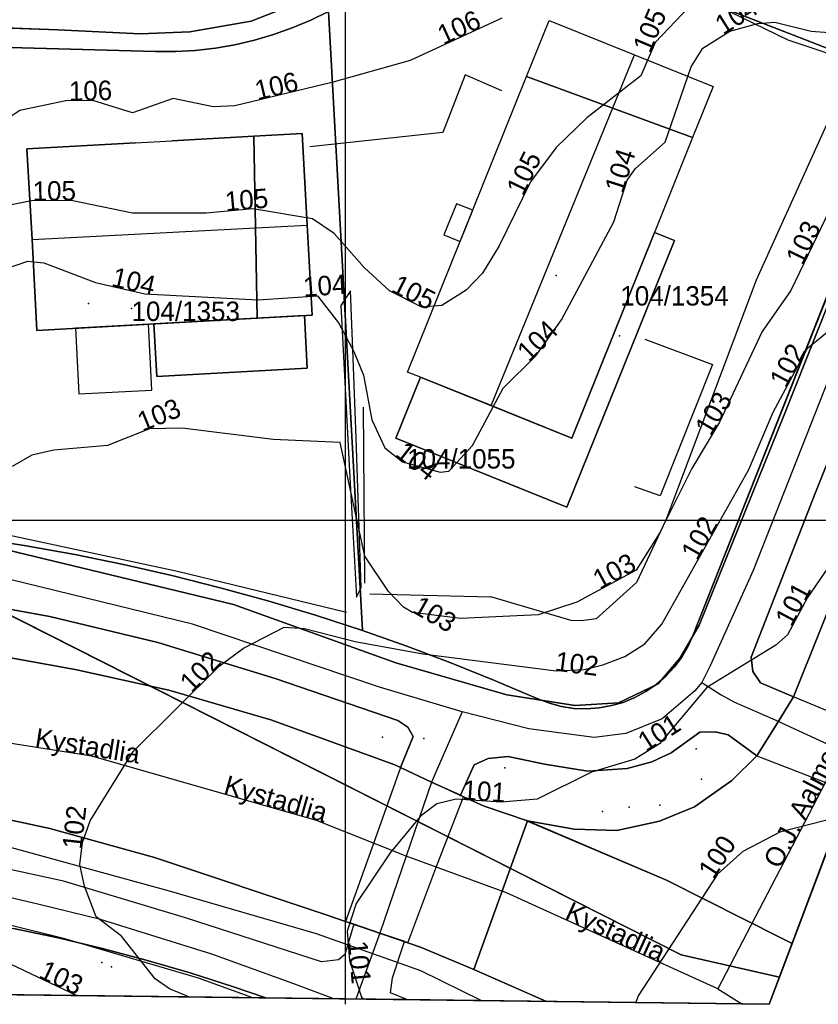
# Model space of a CAD drawing. Header units: millimetres. Extents: x 92347800 to 92626375, y 1600225090 to 1600386846.
# Tile 9 of 15: x 92533255 to 92574341, y 1600225090 to 1600275760. Entities that reach past the tile are written whole.
import ezdxf

# ---------------------------------------------------------------- set-up
doc = ezdxf.new("R2010")
doc.units = ezdxf.units.MM
doc.header["$MEASUREMENT"] = 0
for name, color, linetype in [('Adresse', 10, 'Continuous'), ('AnnetVegarealAvgrensning', 10, 'Continuous'), ('ArealressursFlate', 10, 'Continuous'), ('ArealressursGrense', 10, 'Continuous'), ('Bestillingspolygon', 10, 'Continuous'), ('Bygning', 10, 'Continuous'), ('Bygningsdelelinje', 10, 'Continuous'), ('Eiendomsgrense', 10, 'Continuous'), ('elveg20.v_kartverket_255_veglenke', 10, 'Continuous'), ('GangfeltAvgrensning', 10, 'Continuous'), ('GatenavnTekst', 10, 'Continuous'), ('Gidtekst', 10, 'Continuous'), ('Gjerde', 10, 'Continuous'), ('GnrBnrTekst', 10, 'Continuous'), ('Hekk', 10, 'Continuous'), ('HoydeTekst', 10, 'Continuous'), ('HøydeKurve', 10, 'Continuous'), ('KantUtsnitt', 10, 'Continuous'), ('Kumlokk', 10, 'Continuous'), ('Mast', 10, 'Continuous'), ('MurLoddrett', 10, 'Continuous'), ('Mønelinje', 10, 'Continuous'), ('Rutenett', 10, 'Continuous'), ('Skap', 10, 'Continuous'), ('SkråForstøtningsmur', 10, 'Continuous'), ('Stikkrenne', 10, 'Continuous'), ('Takkant', 10, 'Continuous'), ('Takoverbygg', 10, 'Continuous'), ('TakoverbyggKant', 10, 'Continuous'), ('Taksprang', 10, 'Continuous'), ('TaksprangBunn', 10, 'Continuous'), ('Teig', 10, 'Continuous'), ('Teiggrensepunkt', 10, 'Continuous'), ('VegAnnenAvgrensning', 10, 'Continuous'), ('Vegdekkekant', 10, 'Continuous'), ('VegFiktivGrense', 10, 'Continuous'), ('VeggrøftÅpen', 10, 'Continuous'), ('VegGåendeOgSyklende', 10, 'Continuous'), ('VegKjørende', 10, 'Continuous'), ('Veranda', 10, 'Continuous')]:
    doc.layers.add(name, color=color, linetype=linetype)

msp = doc.modelspace()

# ---------------------------------------------------------------- linework, layer by layer
at = {"layer": 'Adresse'}
for p in [(92560852, 1600262598), (92536803, 1600261159)]:
    msp.add_point(p, dxfattribs=at)
at = {"layer": 'AnnetVegarealAvgrensning'}
msp.add_polyline3d([(92558060, 1600272100, 106140), (92556180, 1600272930, 106140), (92555020, 1600269960, 106140), (92548180, 1600269210, 106090)], dxfattribs=at)
at = {"layer": 'ArealressursFlate'}
for points in [[(92626350, 1600369820), (92572990, 1600228220), (92572490, 1600228470), (92566530, 1600231480), (92559380, 1600234520), (92559380, 1600234530), (92561780, 1600234110), (92563980, 1600234030), (92566170, 1600234510), (92567970, 1600235260), (92569890, 1600236600), (92571180, 1600237880), (92572190, 1600239490), (92573070, 1600240910), (92575810, 1600247750), (92583150, 1600266060), (92590330, 1600284400), (92595330, 1600296700), (92599640, 1600307590), (92602860, 1600315860), (92607010, 1600326420), (92610540, 1600335380)], [(92547920, 1600276770), (92545160, 1600275680), (92542000, 1600275130), (92539460, 1600275040), (92535210, 1600275230), (92528360, 1600275490), (92527320, 1600275490), (92521990, 1600275540), (92518330, 1600275360), (92513910, 1600274700), (92507010, 1600273820), (92502730, 1600273000), (92501870, 1600272860), (92495240, 1600272300), (92489280, 1600271930), (92479520, 1600271550), (92476450, 1600271270), (92473910, 1600270230), (92472070, 1600269120), (92472460, 1600273530), (92472500, 1600273810), (92473020, 1600277920)], [(92528360, 1600275490), (92535210, 1600275230), (92539460, 1600275040), (92542000, 1600275130), (92545160, 1600275680), (92547920, 1600276770)], [(92578210, 1600269580), (92572580, 1600255420), (92568210, 1600244600), (92567230, 1600242920), (92566100, 1600241590), (92564070, 1600240600), (92561830, 1600240470), (92558320, 1600241010), (92552600, 1600242660), (92544260, 1600245660), (92532080, 1600248600)], [(92532080, 1600248600), (92544260, 1600245660), (92552600, 1600242660), (92558320, 1600241010), (92561830, 1600240470), (92564070, 1600240600), (92566100, 1600241590), (92567230, 1600242920), (92568210, 1600244600), (92572580, 1600255420), (92578210, 1600269580)], [(92580050, 1600266090), (92574200, 1600251420), (92570890, 1600242960), (92570970, 1600242220), (92571360, 1600241630), (92573070, 1600240910), (92572190, 1600239490), (92571180, 1600237880), (92569710, 1600238950), (92569040, 1600239110), (92568240, 1600239100), (92566770, 1600238030), (92565770, 1600237560), (92564500, 1600237220), (92562480, 1600237080), (92560260, 1600237450), (92558390, 1600237840), (92557350, 1600237740), (92556630, 1600237420), (92555930, 1600235850), (92554440, 1600236530), (92552840, 1600237270), (92553490, 1600238880), (92553230, 1600239350), (92552710, 1600239690), (92546390, 1600241860), (92540360, 1600243710), (92534810, 1600245040), (92528820, 1600246120)], [(92528820, 1600246120), (92534810, 1600245040), (92540360, 1600243710), (92546390, 1600241860), (92552710, 1600239690), (92553230, 1600239350), (92553490, 1600238880), (92552840, 1600237270), (92552550, 1600237410), (92546170, 1600239730), (92540930, 1600241250), (92536110, 1600242320), (92530390, 1600243350)], [(92530390, 1600243350), (92536110, 1600242320), (92540930, 1600241250), (92546170, 1600239730), (92552550, 1600237410), (92552840, 1600237270), (92554440, 1600236530), (92555930, 1600235850), (92556090, 1600235770), (92557150, 1600235290), (92559380, 1600234530), (92559380, 1600234520), (92566530, 1600231480), (92572490, 1600228470), (92572990, 1600228220), (92571820, 1600225090), (92560360, 1600225240), (92556620, 1600226880), (92553880, 1600228030), (92553230, 1600228260), (92553060, 1600228320), (92553070, 1600228320), (92551780, 1600228750), (92550450, 1600229210), (92550010, 1600229360), (92548970, 1600229720), (92540190, 1600232650), (92534800, 1600234130), (92529050, 1600235380)]]:
    msp.add_lwpolyline(points, dxfattribs=at)
for points in [[(92612850, 1600341610), (92610540, 1600335380), (92607010, 1600326420), (92602860, 1600315860), (92599640, 1600307590), (92595330, 1600296700), (92590330, 1600284400), (92583150, 1600266060), (92575810, 1600247750), (92573070, 1600240910), (92571360, 1600241630), (92570970, 1600242220), (92570890, 1600242960), (92574200, 1600251420), (92580050, 1600266090), (92585400, 1600279820), (92589870, 1600291180), (92593140, 1600299610), (92597210, 1600310100), (92601590, 1600321170), (92609850, 1600341770), (92610300, 1600342100), (92610980, 1600342260), (92611510, 1600342180)], [(92571180, 1600237880), (92569890, 1600236600), (92567970, 1600235260), (92566170, 1600234510), (92563980, 1600234030), (92561780, 1600234110), (92559380, 1600234530), (92557150, 1600235290), (92556090, 1600235770), (92555930, 1600235850), (92556630, 1600237420), (92557350, 1600237740), (92558390, 1600237840), (92560260, 1600237450), (92562480, 1600237080), (92564500, 1600237220), (92565770, 1600237560), (92566770, 1600238030), (92568240, 1600239100), (92569040, 1600239110), (92569710, 1600238950)], [(92524260, 1600234110), (92525380, 1600235800), (92529050, 1600235380), (92534800, 1600234130), (92540190, 1600232650), (92548970, 1600229720), (92550010, 1600229360), (92550450, 1600229210), (92549990, 1600227660), (92549650, 1600227380), (92548780, 1600227270), (92541790, 1600229540), (92535510, 1600231420), (92529120, 1600232810), (92525460, 1600233610)], [(92553180, 1600225330), (92552340, 1600225680), (92552430, 1600226460), (92553060, 1600228320), (92553230, 1600228260), (92553880, 1600228030), (92556620, 1600226880), (92560360, 1600225240)]]:
    msp.add_lwpolyline(points, close=True, dxfattribs=at)
at = {"layer": 'ArealressursGrense'}
for points in [[(92609890, 1600349920), (92594890, 1600311540), (92587740, 1600293720), (92582490, 1600280610), (92578210, 1600269580), (92572580, 1600255420), (92568210, 1600244600), (92567230, 1600242920), (92566100, 1600241590), (92564070, 1600240600), (92561830, 1600240470), (92558320, 1600241010), (92552600, 1600242660), (92544260, 1600245660), (92532080, 1600248600), (92524980, 1600249680), (92517350, 1600250150), (92506290, 1600250340)], [(92612850, 1600341610), (92611510, 1600342180), (92610980, 1600342260), (92610300, 1600342100), (92609850, 1600341770), (92601590, 1600321170), (92597210, 1600310100), (92593140, 1600299610), (92589870, 1600291180), (92585400, 1600279820), (92580050, 1600266090), (92574200, 1600251420), (92570890, 1600242960), (92570970, 1600242220), (92571360, 1600241630), (92573070, 1600240910)], [(92612850, 1600341610), (92610540, 1600335380), (92607010, 1600326420), (92602860, 1600315860), (92599640, 1600307590), (92595330, 1600296700), (92590330, 1600284400), (92583150, 1600266060), (92575810, 1600247750), (92573070, 1600240910)], [(92554140, 1600281880), (92552000, 1600279650), (92550160, 1600278100), (92547920, 1600276770), (92545160, 1600275680), (92542000, 1600275130)], [(92527320, 1600275490), (92528360, 1600275490), (92535210, 1600275230), (92539460, 1600275040), (92542000, 1600275130)], [(92552840, 1600237270), (92553490, 1600238880), (92553230, 1600239350), (92552710, 1600239690), (92546390, 1600241860), (92540360, 1600243710), (92534810, 1600245040), (92528820, 1600246120), (92523320, 1600246750), (92515270, 1600247130), (92507140, 1600247240), (92499440, 1600247060), (92488930, 1600246120), (92484940, 1600245610), (92485100, 1600243030)], [(92485100, 1600243030), (92492120, 1600243670), (92501090, 1600244310), (92510870, 1600244700), (92516460, 1600244680), (92520270, 1600244440), (92525360, 1600243990), (92530390, 1600243350), (92536110, 1600242320), (92540930, 1600241250), (92546170, 1600239730), (92552550, 1600237410), (92552840, 1600237270)], [(92571180, 1600237880), (92572190, 1600239490), (92573070, 1600240910)], [(92571180, 1600237880), (92569710, 1600238950), (92569040, 1600239110), (92568240, 1600239100), (92566770, 1600238030), (92565770, 1600237560), (92564500, 1600237220), (92562480, 1600237080), (92560260, 1600237450), (92558390, 1600237840), (92557350, 1600237740), (92556630, 1600237420), (92555930, 1600235850)], [(92559380, 1600234530), (92561780, 1600234110), (92563980, 1600234030), (92566170, 1600234510), (92567970, 1600235260), (92569890, 1600236600), (92571180, 1600237880)], [(92552840, 1600237270), (92554440, 1600236530), (92555930, 1600235850)], [(92550450, 1600229210), (92550010, 1600229360), (92548970, 1600229720), (92540190, 1600232650), (92534800, 1600234130), (92529050, 1600235380), (92525380, 1600235800)], [(92555930, 1600235850), (92556090, 1600235770), (92557150, 1600235290), (92559380, 1600234530)], [(92550450, 1600229210), (92549990, 1600227660), (92549650, 1600227380), (92548780, 1600227270), (92541790, 1600229540), (92535510, 1600231420), (92529120, 1600232810), (92525460, 1600233610), (92524260, 1600234110)], [(92572990, 1600228220), (92572490, 1600228470), (92566530, 1600231480), (92559380, 1600234520)], [(92545250, 1600225420), (92542450, 1600226430), (92535580, 1600228460), (92529690, 1600229920), (92523850, 1600230890), (92523050, 1600230710)], [(92553070, 1600228320), (92551780, 1600228750), (92550450, 1600229210)], [(92553180, 1600225330), (92552340, 1600225680), (92552430, 1600226460), (92553060, 1600228320)], [(92560360, 1600225240), (92556620, 1600226880), (92553880, 1600228030), (92553230, 1600228260), (92553060, 1600228320)]]:
    msp.add_lwpolyline(points, dxfattribs=at)
at = {"layer": 'Bestillingspolygon'}
msp.add_lwpolyline([(92626349, 1600369817), (92451714, 1600386577), (92380721, 1600373117), (92356874, 1600346697), (92347800, 1600302329), (92365622, 1600254393), (92417025, 1600227014), (92571817, 1600225094)], close=True, dxfattribs=at)
at = {"layer": 'Bygning'}
for points in [[(92567870, 1600269690, 108760), (92559330, 1600272840, 108760), (92560490, 1600275720, 108760), (92564880, 1600273960, 111040), (92568930, 1600272330, 108760)], [(92567870, 1600269690, 108760), (92565910, 1600264800, 108760), (92566940, 1600264400, 106240), (92561410, 1600250680, 106240), (92552610, 1600254230, 106240), (92553880, 1600257370, 106240), (92553210, 1600257620, 108760), (92559330, 1600272840, 108760)], [(92545480, 1600260400, 108780), (92534140, 1600259770, 108800), (92533890, 1600264450, 110650), (92533630, 1600269120, 108770), (92539210, 1600269430, 108770), (92541090, 1600269520, 108770), (92545300, 1600269760, 108770)], [(92545480, 1600260400, 108780), (92545300, 1600269760, 108770), (92547790, 1600269900, 108770), (92548050, 1600265180, 110650), (92548310, 1600260550, 108770)]]:
    msp.add_polyline3d(points, close=True, dxfattribs=at)
at = {"layer": 'Bygningsdelelinje'}
for p, q in [((92567870, 1600269690, 108760), (92559330, 1600272840, 108760)), ((92545300, 1600269760, 108770), (92545480, 1600260400, 108780))]:
    msp.add_line(p, q, dxfattribs=at)
at = {"layer": 'Eiendomsgrense'}
for p, q in [((92555510, 1600281800), (92579160, 1600272590)), ((92550890, 1600244320), (92549150, 1600276190)), ((92529630, 1600274420), (92540240, 1600274130)), ((92579160, 1600272590), (92567910, 1600244100)), ((92567290, 1600227640), (92523280, 1600249910)), ((92572340, 1600226480), (92567290, 1600227640))]:
    msp.add_line(p, q, dxfattribs=at)
for points in [[(92540240, 1600274130), (92541270, 1600274120), (92542290, 1600274180), (92543320, 1600274300), (92544330, 1600274470), (92545330, 1600274710), (92546310, 1600275000), (92547280, 1600275340), (92548230, 1600275740), (92549150, 1600276190)], [(92550890, 1600244320), (92548470, 1600245120), (92546020, 1600245850), (92543570, 1600246530), (92541090, 1600247160), (92538600, 1600247720), (92536100, 1600248230), (92533590, 1600248680), (92531080, 1600249080), (92528540, 1600249410)], [(92559910, 1600240810), (92557680, 1600241760), (92555440, 1600242660), (92553170, 1600243520), (92550890, 1600244320)], [(92567910, 1600244100), (92567650, 1600243520), (92567320, 1600242960), (92566930, 1600242440), (92566490, 1600241970), (92566000, 1600241550), (92565470, 1600241190), (92564910, 1600240880), (92564310, 1600240630), (92563700, 1600240460), (92563060, 1600240340), (92562420, 1600240300), (92561770, 1600240320), (92561130, 1600240420), (92560520, 1600240580), (92559910, 1600240810)], [(92528310, 1600229770), (92530630, 1600229400), (92532940, 1600228990), (92535230, 1600228510), (92537510, 1600227960), (92539770, 1600227370), (92542020, 1600226710), (92544260, 1600225990), (92545910, 1600225420)]]:
    msp.add_lwpolyline(points, dxfattribs=at)
at = {"layer": 'elveg20.v_kartverket_255_veglenke'}
for p, q in [((92556011, 1600240145, 102219), (92554437, 1600236526, 102089)), ((92571994, 1600239773, 101289), (92575545, 1600238139, 101079)), ((92554437, 1600236526, 102089), (92553142, 1600232707, 101869)), ((92553142, 1600232707, 101869), (92551786, 1600228753, 101739)), ((92569176, 1600225888, 100539), (92570409, 1600225111, 100469))]:
    msp.add_line(p, q, dxfattribs=at)
for points in [[(92609557, 1600345286, 105089), (92607681, 1600340544, 105159), (92603309, 1600329323, 105049), (92599177, 1600318829, 104949), (92595185, 1600308897, 104699), (92591102, 1600298558, 104219), (92586777, 1600287670, 103909), (92583935, 1600280204, 103719), (92579644, 1600269118, 103279), (92575997, 1600260122, 102839), (92570998, 1600247423, 102319), (92568778, 1600242507, 102169), (92568344, 1600241643, 102089)], [(92556011, 1600240145, 102219), (92551758, 1600241409, 102479), (92542139, 1600244651, 103129), (92532756, 1600246957, 103659), (92526132, 1600247944, 104139), (92521939, 1600248291, 104399), (92515118, 1600248653, 104889), (92506748, 1600248815, 105479), (92497370, 1600248496, 106029), (92490820, 1600247865, 106469), (92481481, 1600246630, 106179)], [(92568344, 1600241643, 102089), (92567990, 1600241218, 102089), (92566314, 1600239788, 101949), (92564433, 1600239024, 101939), (92562804, 1600238819, 101929), (92559455, 1600239265, 101969), (92556011, 1600240145, 102219)], [(92568344, 1600241643, 102089), (92569344, 1600241013, 101989), (92570022, 1600240640, 101899), (92571994, 1600239773, 101289)], [(92553142, 1600232707, 101869), (92548522, 1600234557, 102139), (92536965, 1600237853, 103139), (92521572, 1600240278, 104139)], [(92575545, 1600238139, 101079), (92572360, 1600232013, 100809), (92569176, 1600225888, 100539)], [(92549421, 1600225371, 102000), (92547360, 1600226137, 102149), (92543134, 1600227663, 102449), (92537405, 1600229455, 102879), (92534182, 1600230251, 103209), (92529862, 1600231259, 103569), (92523592, 1600232492, 104289), (92521636, 1600232655, 104379)], [(92569176, 1600225888, 100539), (92558305, 1600230835, 101539), (92553142, 1600232707, 101869)], [(92551786, 1600228753, 101739), (92550896, 1600226305, 101959), (92550543, 1600225357, 101937)]]:
    msp.add_polyline3d(points, dxfattribs=at)
at = {"layer": 'GangfeltAvgrensning'}
for p, q in [((92573070, 1600240910, 100410), (92571180, 1600237880, 100310)), ((92576670, 1600239410, 100220), (92573070, 1600240910, 100410)), ((92571180, 1600237880, 100310), (92575490, 1600236220, 100080)), ((92552840, 1600237270, 101260), (92551460, 1600233370, 101050)), ((92552840, 1600237270, 101260), (92556090, 1600235770, 101050)), ((92554660, 1600232100, 100840), (92556090, 1600235770, 101050)), ((92551460, 1600233370, 101050), (92550010, 1600229360, 100940)), ((92553230, 1600228260, 100690), (92554660, 1600232100, 100840)), ((92550010, 1600229360, 100940), (92553230, 1600228260, 100690))]:
    msp.add_line(p, q, dxfattribs=at)
at = {"layer": 'Gidtekst'}
for p in [(92539012, 1600260900), (92564120, 1600259491), (92554048, 1600238766)]:
    msp.add_point(p, dxfattribs=at)
at = {"layer": 'Gjerde'}
msp.add_polyline3d([(92565410, 1600259320, 105180), (92568890, 1600258010, 105160), (92566200, 1600251260, 105160), (92564910, 1600251720, 105150)], dxfattribs=at)
at = {"layer": 'Hekk'}
for p, q in [((92575880, 1600272840, 104070), (92571150, 1600262360, 104040)), ((92550930, 1600255820, 105080), (92550990, 1600246770, 104430)), ((92551270, 1600246220, 104540), (92557490, 1600246060, 104410))]:
    msp.add_line(p, q, dxfattribs=at)
for points in [[(92550070, 1600245250, 103770), (92541380, 1600247370, 103850), (92529130, 1600249990, 104440), (92528020, 1600261120, 105130), (92527690, 1600266140, 105630)], [(92571150, 1600262360, 104040), (92566500, 1600250010, 103920), (92564980, 1600246800, 103910), (92562920, 1600244920, 103900), (92562160, 1600244830, 103900), (92561620, 1600244840, 103900), (92557490, 1600246060, 103900)]]:
    msp.add_polyline3d(points, dxfattribs=at)
at = {"layer": 'HøydeKurve'}
for points in [[(92567690, 1600276430, 105000), (92565940, 1600274590, 105000), (92565210, 1600272870, 105000), (92562440, 1600270710, 105000), (92560860, 1600269190, 105000), (92559530, 1600267420, 105000), (92557920, 1600264120, 105000), (92557060, 1600262710, 105000), (92556220, 1600261840, 105000), (92554970, 1600261060, 105000), (92553940, 1600260970, 105000), (92552280, 1600261810, 105000), (92550970, 1600263000, 105000), (92549440, 1600264760, 105000), (92548320, 1600265510, 105000), (92545250, 1600266020, 105000), (92542840, 1600265810, 105000), (92539050, 1600265810, 105000), (92535910, 1600266460, 105000), (92533870, 1600266440, 105000), (92531250, 1600265930, 105000)], [(92558060, 1600275840, 106000), (92553340, 1600273660, 106000), (92549320, 1600272520, 106000), (92544330, 1600271330, 106000), (92543210, 1600271280, 106000), (92541150, 1600271710, 106000), (92539050, 1600270970, 106000), (92537020, 1600271610, 106000), (92535620, 1600271580, 106000), (92533270, 1600271090, 106000), (92532290, 1600270430, 106000)], [(92532520, 1600262940, 104000), (92533680, 1600263330, 104000), (92534500, 1600263250, 104000), (92537160, 1600262240, 104000), (92539700, 1600261650, 104000), (92545530, 1600261340, 104000), (92548570, 1600261550, 104000), (92549660, 1600260160, 104000), (92550450, 1600258680, 104000), (92550940, 1600257460, 104000), (92551380, 1600255170, 104000), (92552040, 1600253720, 104000), (92552950, 1600253010, 104000), (92554880, 1600252470, 104000), (92555330, 1600252530, 104000), (92556550, 1600253850, 104000), (92558120, 1600256790, 104000), (92559810, 1600258460, 104000), (92561130, 1600260310, 104000), (92563830, 1600265360, 104000), (92564510, 1600267500, 104000), (92564940, 1600268100, 104000), (92566470, 1600269450, 104000), (92567800, 1600273330, 104000), (92568400, 1600274300, 104000), (92569790, 1600275170, 104000), (92571230, 1600275570, 104000), (92572100, 1600275630, 104000), (92573970, 1600275170, 104000), (92576270, 1600275000, 104000)], [(92575810, 1600267810, 103000), (92572930, 1600261830, 103000), (92571450, 1600259710, 103000), (92569250, 1600255040, 103000), (92567830, 1600252670, 103000), (92566170, 1600249330, 103000), (92564970, 1600247430, 103000), (92561920, 1600245780, 103000), (92559930, 1600245130, 103000), (92555930, 1600244950, 103000), (92553470, 1600245250, 103000), (92553000, 1600245520, 103000), (92552230, 1600246330, 103000), (92551010, 1600248150, 103000), (92549740, 1600254010, 103000), (92546290, 1600254150, 103000), (92541610, 1600254740, 103000), (92539940, 1600254700, 103000), (92537780, 1600253840, 103000), (92535010, 1600253610, 103000), (92533880, 1600253350, 103000), (92532870, 1600252770, 103000)], [(92541960, 1600225470, 102000), (92540960, 1600225890, 102000), (92540230, 1600226400, 102000), (92538500, 1600228590, 102000), (92537190, 1600229590, 102000), (92536590, 1600231170, 102000), (92536350, 1600232280, 102000), (92536480, 1600233420, 102000), (92536880, 1600234530, 102000), (92539100, 1600238100, 102000), (92543520, 1600242490, 102000), (92544770, 1600243420, 102000), (92546860, 1600244490, 102000), (92547910, 1600244430, 102000), (92550520, 1600243760, 102000), (92554000, 1600243120, 102000), (92560860, 1600242250, 102000), (92562300, 1600242320, 102000), (92563260, 1600242560, 102000), (92564390, 1600242990, 102000), (92565420, 1600243640, 102000), (92566290, 1600244660, 102000), (92570770, 1600252610, 102000), (92572020, 1600255560, 102000), (92573790, 1600258850, 102000), (92575910, 1600260590, 102000)], [(92574830, 1600247550, 101000), (92573780, 1600246020, 101000), (92572760, 1600244100, 101000), (92572160, 1600243570, 101000), (92568600, 1600241400, 101000), (92566170, 1600238500, 101000), (92564900, 1600237700, 101000), (92562670, 1600237040, 101000), (92559880, 1600235650, 101000), (92558030, 1600235490, 101000), (92555710, 1600235650, 101000), (92554710, 1600235400, 101000), (92553870, 1600234780, 101000), (92552310, 1600232890, 101000), (92550560, 1600230270, 101000), (92550100, 1600228850, 101000), (92550230, 1600227370, 101000), (92550840, 1600225460, 101000), (92550980, 1600225350, 101000)], [(92575450, 1600234730, 100000), (92572360, 1600233950, 100000), (92570450, 1600232960, 100000), (92569150, 1600231790, 100000), (92565080, 1600225520, 100000), (92564950, 1600225180, 100000)], [(92529360, 1600228780, 103000), (92536190, 1600225540, 103000)]]:
    msp.add_polyline3d(points, dxfattribs=at)
at = {"layer": 'KantUtsnitt'}
for p, q in [((92626350, 1600369820), (92572990, 1600228220)), ((92577300, 1600239650), (92572340, 1600226480)), ((92575940, 1600236040, 100070), (92572990, 1600228220, 99770)), ((92545250, 1600225420), (92522720, 1600225700)), ((92545250, 1600225420, 101380), (92522720, 1600225700, 103970)), ((92545910, 1600225420), (92523750, 1600225690)), ((92553180, 1600225330), (92545250, 1600225420)), ((92553180, 1600225330, 100780), (92545250, 1600225420, 101380)), ((92560360, 1600225240), (92553180, 1600225330)), ((92560360, 1600225240, 100190), (92553180, 1600225330, 100780))]:
    msp.add_line(p, q, dxfattribs=at)
for points in [[(92626350, 1600369820), (92571820, 1600225090), (92417030, 1600227020), (92365620, 1600254390), (92347800, 1600302330), (92356880, 1600346700), (92380720, 1600373120), (92451710, 1600386580), (92626350, 1600369820)], [(92626350, 1600369820), (92571820, 1600225090), (92417030, 1600227020), (92365620, 1600254390), (92347800, 1600302330), (92356880, 1600346700), (92380720, 1600373120), (92451710, 1600386580), (92626350, 1600369820)], [(92572990, 1600228220), (92571820, 1600225090), (92560360, 1600225240)], [(92572340, 1600226480), (92571820, 1600225090), (92545910, 1600225420)]]:
    msp.add_lwpolyline(points, dxfattribs=at)
for points in [[(92432740, 1600382980, 127290), (92451710, 1600386580, 127290), (92626350, 1600369820, 127290), (92571820, 1600225090, 127290), (92417030, 1600227020, 127290), (92365620, 1600254390, 127290), (92347800, 1600302330, 127290), (92356880, 1600346700, 127290), (92380720, 1600373120, 127290), (92432740, 1600382980, 127290)], [(92572990, 1600228220, 99770), (92571820, 1600225090, 99860), (92560360, 1600225240, 100190)]]:
    msp.add_polyline3d(points, dxfattribs=at)
at = {"layer": 'Kumlokk'}
for p in [(92551920, 1600238830, 101130), (92568340, 1600236680, 100580), (92564610, 1600235240, 100560), (92566180, 1600235330, 100520), (92563240, 1600235020, 100690)]:
    msp.add_point(p, dxfattribs=at)
at = {"layer": 'Mast'}
for p in [(92568050, 1600238240, 108150), (92558220, 1600237260, 108500), (92537480, 1600227250, 102030)]:
    msp.add_point(p, dxfattribs=at)
at = {"layer": 'MurLoddrett'}
msp.add_polyline3d([(92569800, 1600276160, 104510), (92572770, 1600274730, 104270), (92576560, 1600273460, 103860)], dxfattribs=at)
at = {"layer": 'Mønelinje'}
for p, q in [((92557510, 1600255900, 111040), (92564880, 1600273960, 111040)), ((92533890, 1600264450, 110650), (92548050, 1600265180, 110650))]:
    msp.add_line(p, q, dxfattribs=at)
at = {"layer": 'Rutenett'}
for p, q in [((92550000, 1600386577), (92550000, 1600225094)), ((92347800, 1600250000), (92626349, 1600250000))]:
    msp.add_line(p, q, dxfattribs=at)
at = {"layer": 'Skap'}
msp.add_point((92537970, 1600227020, 102650), dxfattribs=at)
at = {"layer": 'SkråForstøtningsmur'}
msp.add_polyline3d([(92550410, 1600258340, 104470), (92550270, 1600261810, 104730), (92549770, 1600261050, 103700), (92550210, 1600252840, 103030), (92550580, 1600246050, 102420), (92550830, 1600246540, 103130), (92550570, 1600254230, 103760)], close=True, dxfattribs=at)
at = {"layer": 'Stikkrenne'}
msp.add_line((92548510, 1600228740, 100780), (92553870, 1600226830, 100230), dxfattribs=at)
at = {"layer": 'Takkant'}
for p, q in [((92545300, 1600269760, 108770), (92541090, 1600269520, 108770)), ((92567870, 1600269690, 108760), (92565910, 1600264800, 108760)), ((92539210, 1600269430, 108770), (92541090, 1600269520, 108770))]:
    msp.add_line(p, q, dxfattribs=at)
for points in [[(92559330, 1600272840, 108760), (92560490, 1600275720, 108760), (92564880, 1600273960, 111040), (92568930, 1600272330, 108760), (92567870, 1600269690, 108760)], [(92553880, 1600257370, 109110), (92553210, 1600257620, 108760), (92559330, 1600272840, 108760)], [(92545480, 1600260400, 108780), (92548310, 1600260550, 108770), (92548050, 1600265180, 110650), (92547790, 1600269900, 108770), (92545300, 1600269760, 108770)], [(92539210, 1600269430, 108770), (92533630, 1600269120, 108770), (92533890, 1600264450, 110650), (92534140, 1600259770, 108800), (92545480, 1600260400, 108780)], [(92553880, 1600257370, 106240), (92552610, 1600254230, 106240), (92561410, 1600250680, 106240), (92566940, 1600264400, 106240), (92565910, 1600264800, 106240)]]:
    msp.add_polyline3d(points, dxfattribs=at)
at = {"layer": 'Takoverbygg'}
msp.add_polyline3d([(92540150, 1600260100, 106040), (92547910, 1600260530, 106000), (92548050, 1600257820, 105780), (92540310, 1600257400, 105770)], close=True, dxfattribs=at)
at = {"layer": 'TakoverbyggKant'}
msp.add_polyline3d([(92540150, 1600260100, 106040), (92540310, 1600257400, 105770), (92548050, 1600257820, 105780), (92547910, 1600260530, 106000), (92540150, 1600260100, 106040)], dxfattribs=at)
at = {"layer": 'Taksprang'}
msp.add_line((92557510, 1600255900, 111040), (92553880, 1600257370, 109110), dxfattribs=at)
msp.add_polyline3d([(92565910, 1600264800, 108760), (92561660, 1600254230, 108760), (92557510, 1600255900, 111040)], dxfattribs=at)
at = {"layer": 'TaksprangBunn'}
msp.add_polyline3d([(92553880, 1600257370, 106240), (92561660, 1600254230, 106240), (92565910, 1600264800, 106240)], dxfattribs=at)
at = {"layer": 'Teig'}
for points in [[(92555510, 1600281800), (92556080, 1600282670), (92556600, 1600283580), (92557060, 1600284520), (92557480, 1600285480), (92565400, 1600305620), (92569100, 1600304180), (92570620, 1600297220), (92580100, 1600283210), (92581640, 1600278840), (92579160, 1600272590)], [(92550890, 1600244320), (92548470, 1600245120), (92546020, 1600245850), (92543570, 1600246530), (92541090, 1600247160), (92538600, 1600247720), (92536100, 1600248230), (92533590, 1600248680), (92531080, 1600249080), (92528540, 1600249410), (92527130, 1600274460), (92528380, 1600274450), (92529630, 1600274420), (92540240, 1600274130), (92541270, 1600274120), (92542290, 1600274180), (92543320, 1600274300), (92544330, 1600274470), (92545330, 1600274710), (92546310, 1600275000), (92547280, 1600275340), (92548230, 1600275740), (92549150, 1600276190)]]:
    msp.add_lwpolyline(points, close=True, dxfattribs=at)
for points in [[(92555510, 1600281800), (92579160, 1600272590), (92567910, 1600244100), (92567650, 1600243520), (92567320, 1600242960), (92566930, 1600242440), (92566490, 1600241970), (92566000, 1600241550), (92565470, 1600241190), (92564910, 1600240880), (92564310, 1600240630), (92563700, 1600240460), (92563060, 1600240340), (92562420, 1600240300), (92561770, 1600240320), (92561130, 1600240420), (92560520, 1600240580), (92559910, 1600240810), (92557680, 1600241760), (92555440, 1600242660), (92553170, 1600243520), (92550890, 1600244320), (92549150, 1600276190)], [(92549150, 1600276190), (92548230, 1600275740), (92547280, 1600275340), (92546310, 1600275000), (92545330, 1600274710), (92544330, 1600274470), (92543320, 1600274300), (92542290, 1600274180), (92541270, 1600274120), (92540240, 1600274130), (92529630, 1600274420)], [(92531080, 1600249080), (92533590, 1600248680), (92536100, 1600248230), (92538600, 1600247720), (92541090, 1600247160), (92543570, 1600246530), (92546020, 1600245850), (92548470, 1600245120), (92550890, 1600244320), (92553170, 1600243520), (92555440, 1600242660), (92557680, 1600241760), (92559910, 1600240810), (92560520, 1600240580), (92561130, 1600240420), (92561770, 1600240320), (92562420, 1600240300), (92563060, 1600240340), (92563700, 1600240460), (92564310, 1600240630), (92564910, 1600240880), (92565470, 1600241190), (92566000, 1600241550), (92566490, 1600241970), (92566930, 1600242440), (92567320, 1600242960), (92567650, 1600243520), (92567910, 1600244100), (92579160, 1600272590)], [(92523280, 1600249910), (92567290, 1600227640), (92572340, 1600226480), (92571820, 1600225090), (92545910, 1600225420), (92544260, 1600225990), (92542020, 1600226710), (92539770, 1600227370), (92537510, 1600227960), (92535230, 1600228510), (92532940, 1600228990)], [(92577300, 1600239650), (92572340, 1600226480), (92567290, 1600227640), (92523280, 1600249910)]]:
    msp.add_lwpolyline(points, dxfattribs=at)
at = {"layer": 'Teiggrensepunkt'}
for p in [(92540240, 1600274130), (92550890, 1600244320), (92567910, 1600244100), (92559910, 1600240810), (92567290, 1600227640)]:
    msp.add_point(p, dxfattribs=at)
at = {"layer": 'VegAnnenAvgrensning'}
for points in [[(92554140, 1600281880, 106480), (92552000, 1600279650, 106450), (92550160, 1600278100, 106410), (92547920, 1600276770, 106380), (92545160, 1600275680, 106310), (92542000, 1600275130, 106310)], [(92528420, 1600275480, 106370), (92535210, 1600275230, 106320), (92539460, 1600275040, 106320), (92542000, 1600275130, 106310)]]:
    msp.add_polyline3d(points, dxfattribs=at)
at = {"layer": 'Vegdekkekant'}
for p, q in [((92555930, 1600235850, 101060), (92556090, 1600235770, 101050)), ((92550450, 1600229210, 100910), (92550010, 1600229360, 100940)), ((92553230, 1600228260, 100690), (92553070, 1600228320, 100710)), ((92560360, 1600225240, 100190), (92556620, 1600226880, 100440))]:
    msp.add_line(p, q, dxfattribs=at)
for points in [[(92614740, 1600363500, 104370), (92611220, 1600353320, 104170), (92594890, 1600311540, 103700), (92587740, 1600293720, 103210), (92582490, 1600280610, 102710), (92578210, 1600269580, 102370), (92572580, 1600255420, 101620), (92568210, 1600244600, 101220), (92567230, 1600242920, 101160), (92566100, 1600241590, 101110), (92564070, 1600240600, 101090), (92561820, 1600240470, 101110), (92558320, 1600241010, 101250), (92552600, 1600242660, 101650), (92544260, 1600245660, 102110), (92532080, 1600248600, 102870), (92524980, 1600249680, 103330), (92517350, 1600250150, 103740), (92506290, 1600250340, 104520)], [(92612850, 1600341610, 103820), (92611510, 1600342180, 103950), (92610980, 1600342260, 104040), (92610300, 1600342100, 104090), (92609850, 1600341770, 104170), (92601590, 1600321170, 104100), (92597210, 1600310100, 103700), (92593140, 1600299610, 103310), (92589870, 1600291180, 103070), (92585400, 1600279820, 102680), (92580050, 1600266090, 102150), (92574200, 1600251420, 101550), (92570890, 1600242960, 101110), (92570970, 1600242220, 101030), (92571360, 1600241630, 100920), (92573070, 1600240910, 100410)], [(92612850, 1600341610, 103820), (92610540, 1600335380, 103560), (92607010, 1600326420, 103350), (92602860, 1600315860, 103020), (92599640, 1600307590, 102600), (92595330, 1600296700, 102270), (92590330, 1600284400, 101900), (92583150, 1600266060, 101190), (92575810, 1600247750, 100610), (92573070, 1600240910, 100410)], [(92552840, 1600237270, 101260), (92553490, 1600238880, 101350), (92553230, 1600239350, 101400), (92552710, 1600239690, 101420), (92546390, 1600241860, 101890), (92540360, 1600243710, 102330), (92534810, 1600245040, 102630), (92528820, 1600246120, 103010), (92523320, 1600246750, 103410), (92515270, 1600247130, 103960), (92507140, 1600247240, 104570), (92499440, 1600247060, 105020), (92488930, 1600246120, 105710), (92484940, 1600245610, 105960), (92485100, 1600243030, 106000)], [(92485100, 1600243030, 106000), (92492120, 1600243670, 105410), (92501090, 1600244310, 104890), (92510870, 1600244700, 104240), (92516460, 1600244680, 103980), (92520270, 1600244440, 103670), (92525360, 1600243990, 103200), (92530390, 1600243350, 102980), (92536110, 1600242320, 102470), (92540930, 1600241250, 102190), (92546170, 1600239730, 101870), (92552550, 1600237410, 101290), (92552840, 1600237270, 101260)], [(92571180, 1600237880, 100310), (92569710, 1600238950, 100750), (92569040, 1600239110, 100920), (92568240, 1600239100, 100980), (92566770, 1600238030, 100950), (92565770, 1600237560, 100960), (92564500, 1600237220, 100970), (92562480, 1600237080, 100980), (92560260, 1600237450, 100990), (92558390, 1600237840, 101110), (92557350, 1600237740, 101130), (92556630, 1600237420, 101110), (92555930, 1600235850, 101060)], [(92559380, 1600234530, 100820), (92561780, 1600234110, 100680), (92563980, 1600234030, 100480), (92566170, 1600234510, 100400), (92567970, 1600235260, 100340), (92569890, 1600236600, 100330), (92571180, 1600237880, 100310)], [(92550010, 1600229360, 100940), (92548970, 1600229720, 101020), (92540190, 1600232650, 101610), (92534800, 1600234130, 102140), (92529050, 1600235380, 102710), (92525380, 1600235800, 102920)], [(92556090, 1600235770, 101050), (92557150, 1600235290, 100970), (92559380, 1600234530, 100820)], [(92550450, 1600229210, 100910), (92549990, 1600227660, 100950), (92549650, 1600227380, 101030), (92548780, 1600227270, 101110), (92541790, 1600229540, 101620), (92535510, 1600231420, 102130), (92529120, 1600232810, 102750), (92525460, 1600233610, 103060), (92524260, 1600234110, 103160)], [(92545250, 1600225420, 101380), (92542450, 1600226430, 101540), (92535580, 1600228460, 102070), (92529690, 1600229920, 102700), (92523850, 1600230890, 103290), (92523050, 1600230710, 103550)], [(92553180, 1600225330, 100780), (92552340, 1600225680, 100830), (92552430, 1600226460, 100800), (92553060, 1600228320, 100710)], [(92556620, 1600226880, 100440), (92553880, 1600228030, 100640), (92553230, 1600228260, 100690)]]:
    msp.add_polyline3d(points, dxfattribs=at)
at = {"layer": 'VegFiktivGrense'}
msp.add_line((92559380, 1600234530, 100820), (92556620, 1600226880, 100440), dxfattribs=at)
for points in [[(92571180, 1600237880, 100310), (92572190, 1600239490, 100360), (92573070, 1600240910, 100410)], [(92552840, 1600237270, 101260), (92554440, 1600236530, 101160), (92555930, 1600235850, 101060)], [(92572990, 1600228220, 99770), (92572490, 1600228470, 99800), (92566530, 1600231480, 100210), (92559380, 1600234530, 100820)], [(92553070, 1600228320, 100710), (92551780, 1600228750, 100810), (92550450, 1600229210, 100910)]]:
    msp.add_polyline3d(points, dxfattribs=at)
at = {"layer": 'VeggrøftÅpen'}
msp.add_line((92553870, 1600226830, 100230), (92557010, 1600225280, 100120), dxfattribs=at)
msp.add_polyline3d([(92526950, 1600234590, 102530), (92531880, 1600233410, 102140), (92540950, 1600230930, 101400), (92548510, 1600228740, 100780)], dxfattribs=at)
at = {"layer": 'VegGåendeOgSyklende'}
for points in [[(92532080, 1600248600, 102870), (92544260, 1600245660, 102110), (92552600, 1600242660, 101650), (92558320, 1600241010, 101250), (92561820, 1600240470, 101110), (92564070, 1600240600, 101090), (92566100, 1600241590, 101110), (92567230, 1600242920, 101160), (92568210, 1600244600, 101220), (92572580, 1600255420, 101620), (92578210, 1600269580, 102370)], [(92580050, 1600266090, 102150), (92574200, 1600251420, 101550), (92570890, 1600242960, 101110), (92570970, 1600242220, 101030), (92571360, 1600241630, 100920), (92573070, 1600240910, 100410), (92572190, 1600239490, 100360), (92571180, 1600237880, 100310), (92569710, 1600238950, 100750), (92569040, 1600239110, 100920), (92568240, 1600239100, 100980), (92566770, 1600238030, 100950), (92565770, 1600237560, 100960), (92564500, 1600237220, 100970), (92562480, 1600237080, 100980), (92560260, 1600237450, 100990), (92558390, 1600237840, 101110), (92557350, 1600237740, 101130), (92556630, 1600237420, 101110), (92555930, 1600235850, 101060), (92554440, 1600236530, 101160), (92552840, 1600237270, 101260), (92553490, 1600238880, 101350), (92553230, 1600239350, 101400), (92552710, 1600239690, 101420), (92546390, 1600241860, 101890), (92540360, 1600243710, 102330), (92534810, 1600245040, 102630), (92528820, 1600246120, 103010)]]:
    msp.add_polyline3d(points, dxfattribs=at)
at = {"layer": 'VegKjørende'}
for points in [[(92547920, 1600276770, 106380), (92545160, 1600275680, 106310), (92542000, 1600275130, 106310), (92539460, 1600275040, 106320), (92535210, 1600275230, 106320), (92528420, 1600275480, 106370), (92528360, 1600275490, 106370), (92527320, 1600275490, 106370), (92521990, 1600275540, 106380), (92518330, 1600275360, 106460), (92513910, 1600274700, 106580), (92507010, 1600273820, 106730), (92502730, 1600273000, 107010), (92501870, 1600272860, 107080), (92495240, 1600272300, 107200), (92489280, 1600271930, 107460), (92479520, 1600271550, 107810), (92476450, 1600271270, 107920), (92473910, 1600270230, 107980), (92472070, 1600269120, 107910), (92472460, 1600273530, 108050), (92472500, 1600273810, 108060), (92473020, 1600277920, 108260)], [(92530390, 1600243350, 102980), (92536110, 1600242320, 102470), (92540930, 1600241250, 102190), (92546170, 1600239730, 101870), (92552550, 1600237410, 101290), (92552840, 1600237270, 101260), (92554440, 1600236530, 101160), (92555930, 1600235850, 101060), (92556090, 1600235770, 101050), (92557150, 1600235290, 100970), (92559380, 1600234530, 100820), (92556620, 1600226880, 100440), (92553880, 1600228030, 100640), (92553230, 1600228260, 100690), (92553070, 1600228320, 100710), (92551780, 1600228750, 100810), (92550450, 1600229210, 100910), (92550010, 1600229360, 100940), (92548970, 1600229720, 101020), (92540190, 1600232650, 101610), (92534800, 1600234130, 102140), (92529050, 1600235380, 102710)]]:
    msp.add_polyline3d(points, dxfattribs=at)
msp.add_polyline3d([(92560360, 1600225240, 100190), (92556620, 1600226880, 100440), (92559380, 1600234530, 100820), (92566530, 1600231480, 100210), (92572490, 1600228470, 99800), (92572990, 1600228220, 99770), (92571820, 1600225090, 99860)], close=True, dxfattribs=at)
at = {"layer": 'Veranda'}
for points in [[(92556560, 1600265960, 107320), (92555730, 1600266290, 107320), (92555080, 1600264680, 107320), (92555910, 1600264340, 107320), (92556560, 1600265960, 107320)], [(92553880, 1600257370, 107670), (92552610, 1600254230, 107670), (92561410, 1600250680, 107630), (92566940, 1600264400, 107630), (92565910, 1600264800, 107630)], [(92536300, 1600256500, 103720), (92540060, 1600256700, 103720), (92539880, 1600260090, 103720), (92536120, 1600259880, 103720), (92536300, 1600256500, 103720)]]:
    msp.add_polyline3d(points, dxfattribs=at)

# ---------------------------------------------------------------- texts
at = {"layer": 'GatenavnTekst'}
for s, rotation, p in [('O.J. Aalmos veg', 62.5306, (92572360, 1600232014, 100809)), ('Kystadlia', 351.0453, (92533996, 1600238321, 103332)), ('Kystadlia', 344.0827, (92543691, 1600235934, 102557)), ('Kystadlia', 335.5294, (92561241, 1600229499, 101269))]:
    msp.add_text(s, height=1000, rotation=rotation, dxfattribs=at).set_placement(p)
at = {"layer": 'GnrBnrTekst'}
for s, p in [('104/1354', (92564155, 1600261050)), ('104/1353', (92539010, 1600260255)), ('104/1055', (92553185, 1600252660))]:
    msp.add_text(s, height=1000, dxfattribs=at).set_placement(p)
at = {"layer": 'HoydeTekst'}
for s, rotation, p in [('104', 32.0424, (92569441, 1600274951, 104000)), ('106', 24.7905, (92555050, 1600274450, 106000)), ('105', 67.0027, (92565686, 1600273991, 105000)), ('106', 1.2276, (92535793, 1600271584, 106000)), ('106', 13.4132, (92545489, 1600271606, 106000)), ('104', 72.372, (92564282, 1600266784, 104000)), ('105', 63.9932, (92559152, 1600266645, 105000)), ('105', 0.5617, (92533925, 1600266441, 105000)), ('105', 4.98, (92543855, 1600265898, 105000)), ('103', 64.2843, (92573529, 1600263074, 103000)), ('104', 346.923, (92537928, 1600262062, 104000)), ('104', 3.9517, (92547867, 1600261501, 104000)), ('105', 333.1595, (92552314, 1600261793, 105000)), ('104', 44.659, (92559449, 1600258104, 104000)), ('102', 61.72, (92572667, 1600256763, 102000)), ('103', 59.0718, (92568802, 1600254293, 103000)), ('103', 21.7099, (92539568, 1600254552, 103000)), ('104', 322.0379, (92552522, 1600253344, 104000)), ('102', 60.5978, (92568104, 1600247879, 102000)), ('103', 28.4127, (92563095, 1600246416, 103000)), ('101', 62.0205, (92572957, 1600244471, 101000)), ('103', 330.124, (92553394, 1600245294, 103000)), ('102', 44.8049, (92542101, 1600241080, 102000)), ('102', 352.7722, (92560755, 1600242263, 102000)), ('101', 32.2077, (92565471, 1600238060, 101000)), ('101', 356.0548, (92556009, 1600235629, 101000)), ('102', 83.4944, (92536436, 1600233035, 102000)), ('100', 57.0115, (92568945, 1600231475, 100000)), ('101', 275.0199, (92550147, 1600228321, 101000)), ('103', 334.6214, (92534182, 1600226493, 103000))]:
    msp.add_text(s, height=1000, rotation=rotation, dxfattribs=at).set_placement(p)

doc.saveas('drawing.dxf')
